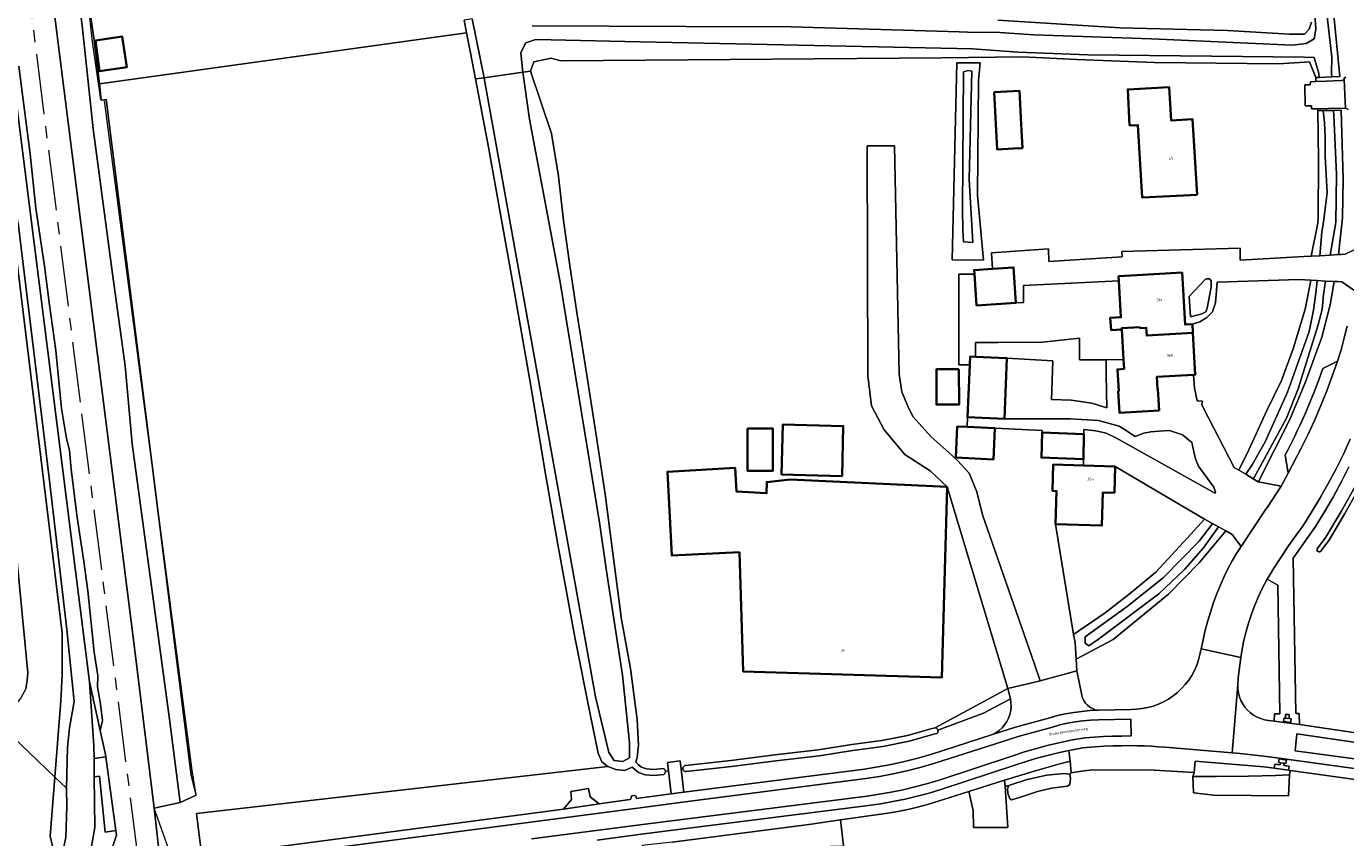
# Model space of a CAD drawing. Header units: metres. Extents: x 229229 to 231729, y 593167 to 595667.
# Tile 227 of 256: x 230402 to 230621, y 594833 to 594967. Entities that reach past the tile are written whole.
import ezdxf
from ezdxf.enums import TextEntityAlignment as Align

# ---------------------------------------------------------------- set-up
doc = ezdxf.new("R2010")
doc.units = ezdxf.units.M
doc.linetypes.add('AM-AS', pattern=[16, 10, -2, 2, -2])
for name, color, linetype, lineweight in [('B-WE-AM-AS_SPOOR-G', 10, 'AM-AS', 18), ('B-WE-GR-GRAS-GV', 60, 'Continuous', 13), ('B-WE-GR-GROENVOORZIENING-GV', 80, 'Continuous', 18), ('B-WE-GW-TALUD_KRUIN-G', 90, 'Continuous', 18), ('B-WE-IE-TERREINAFSCHEIDING_KUNSTMATIG_HEKWERK-G', 20, 'IE-TERREINAFSCHEIDING-KUNSTMATIG', 18), ('B-WE-OG-BEBOUWING-GV', 7, 'Continuous', 35), ('B-WE-OG-BEBOUWING-T18', 10, 'Continuous', 18), ('B-WE-OG-TERREIN_CULTUURSCHEIDING-GV', 7, 'Continuous', 18), ('B-WE-OG-TERREIN_ERF-GV', 7, 'Continuous', 18), ('B-WE-OG-TOPOGRAFIE-T18', 10, 'Continuous', 18), ('B-WE-OG-WATER-GV', 130, 'Continuous', 18), ('B-WE-OG-WATER_SLOOT-GV', 120, 'Continuous', 18), ('B-WE-VH-VERHARDING_GESLOTEN-GV', 252, 'Continuous', 18), ('B-WE-VH-VERHARDING_HALFVERHARDING-GV', 252, 'Continuous', 18), ('B-WE-VH-VERHARDING_OPEN-GV', 252, 'Continuous', 18)]:
    doc.layers.add(name, color=color, linetype=linetype, lineweight=lineweight)
doc.styles.add('NLCS-ISO-M250-T18', font='NLCS-ISO.ttf', dxfattribs={"height": 0.45})
doc.linetypes.add('IE-TERREINAFSCHEIDING-KUNSTMATIG', pattern='A,4,[82,NLCS.SHX,S=0.75,R=90,X=0,Y=0],4,-2', length=10)

msp = doc.modelspace()

# ---------------------------------------------------------------- linework, layer by layer
at = {"layer": 'B-WE-AM-AS_SPOOR-G'}
msp.add_lwpolyline([(230420.875, 594829.939), (230411.343, 594905.317), (230393.191, 595049.819), (230380.114, 595152.843), (230344.046, 595438.588), (230318.338, 595641.443), (230315.047, 595666.818)], dxfattribs=at)
at = {"layer": 'B-WE-GR-GRAS-GV'}
for points in [[(230334.879, 595476.714), (230412.84, 594859.061), (230414.603, 594850.97), (230414.967, 594852.634), (230414.654, 594855.341), (230414.168, 594858.22), (230414.235, 594860.039), (230413.619, 594863.934), (230412.557, 594874.095), (230411.908, 594878.961), (230410.738, 594886.617), (230409.815, 594894.202), (230409.514, 594897.292), (230409.024, 594899.321), (230408.226, 594904.247), (230407.244, 594913.83), (230406.153, 594921.765), (230405.415, 594927.787), (230403.957, 594937.38), (230403.031, 594946.326), (230401.168, 594960.852)], [(230392.515, 595086.186), (230405.828, 594979.15), (230420.359, 594863.782), (230423.521, 594838.147), (230427.814, 594839.081), (230426.043, 594852.853), (230419.877, 594898.427), (230418.744, 594911.309), (230416.622, 594926.509), (230413.464, 594950.501), (230411.638, 594967.622), (230409.862, 594981.662), (230403.045, 595033.456), (230399.151, 595065.271)]]:
    msp.add_lwpolyline(points, dxfattribs=at)
for points in [[(230413.682, 594964.701), (230413.567, 594965.558), (230413.061, 594968.952), (230406.843, 595019.272), (230406.695, 595020.47), (230399.656, 595077.306), (230397.312, 595077.032), (230399.151, 595065.271), (230403.045, 595033.456), (230409.862, 594981.662), (230411.638, 594967.622), (230413.464, 594950.501), (230416.622, 594926.509), (230418.744, 594911.309), (230419.877, 594898.427), (230426.043, 594852.853), (230427.814, 594839.081), (230430.462, 594840.323), (230429.669, 594843.62), (230415.577, 594955.341), (230414.783, 594955.243), (230414.466, 594957.968)], [(230414.603, 594850.97), (230412.84, 594859.061), (230413.575, 594848.487), (230413.594, 594846.389), (230415.514, 594846.657), (230415.463, 594847.021)], [(230413.621, 594843.336), (230413.697, 594834.962), (230412.784, 594829.663), (230411.828, 594827.913), (230416.399, 594828.436), (230416.88, 594829.134), (230416.163, 594830.268), (230417.313, 594833.694), (230417.21, 594834.434), (230415.415, 594834.154), (230414.488, 594843.435)]]:
    msp.add_lwpolyline(points, close=True, dxfattribs=at)
at = {"layer": 'B-WE-GR-GROENVOORZIENING-GV'}
for points in [[(230413.061, 594968.952), (230413.567, 594965.558), (230413.682, 594964.701), (230414.466, 594957.968), (230475.189, 594966.415), (230474.777, 594968.505)], [(230618.539, 594969.873), (230619.562, 594959.157), (230618.253, 594959.1), (230617.214, 594959.055), (230616.174, 594959.009), (230615.599, 594958.984), (230615.637, 594958.339), (230617.271, 594958.403), (230619.886, 594958.505), (230620.314, 594958.619), (230620.302, 594958.894), (230620.587, 594959.056)], [(230620.952, 594953.684), (230620.519, 594953.935), (230620.518, 594953.951), (230617.667, 594953.881), (230615.906, 594953.838), (230615.924, 594953.535), (230616.828, 594953.544), (230617.696, 594953.553), (230618.564, 594953.561), (230619.824, 594953.574), (230620.149, 594942.27), (230620.034, 594935.783), (230619.37, 594929.716), (230619.805, 594929.742), (230620.455, 594929.781), (230622.995, 594930.982)], [(230621.897, 594923.807), (230619.931, 594925.225), (230619.205, 594925.248), (230618.631, 594925.275), (230617.974, 594921.423), (230616.621, 594916.064), (230613.866, 594908.489), (230611.344, 594902.411), (230606.183, 594892.277), (230606.089, 594892.131), (230609.86, 594891.435), (230611.047, 594893.587), (230610.557, 594896.57), (230611.075, 594897.558), (230611.582, 594898.553), (230612.076, 594899.554), (230612.559, 594900.56), (230613.029, 594901.572), (230613.854, 594903.4), (230614.64, 594905.244), (230615.388, 594907.104), (230616.098, 594908.979), (230616.768, 594910.869), (230619.189, 594912.059), (230619.788, 594913.98), (230620.329, 594915.918), (230620.81, 594917.871)], [(230621.1, 594894.585), (230619.816, 594892.068), (230618.467, 594889.587), (230617.051, 594887.142), (230615.572, 594884.736), (230611.861, 594879.52), (230612.294, 594853.788), (230612.861, 594853.796), (230612.904, 594851.998), (230628.206, 594849.75)], [(230625.174, 594895.333), (230620.388, 594886.884), (230617.858, 594882.589), (230616.429, 594880.653), (230616.287, 594880.567), (230616.122, 594880.555), (230615.969, 594880.62), (230615.862, 594880.747), (230615.825, 594880.908), (230615.865, 594881.069), (230617.274, 594882.975), (230619.782, 594887.234), (230625.016, 594896.476)], [(230443.476, 594831.718), (230491.204, 594837.963), (230492.513, 594839.579), (230492.4, 594840.933), (230495.362, 594841.394), (230495.61, 594840.017), (230497.132, 594838.862), (230502.207, 594839.606), (230502.273, 594839.624), (230502.33, 594839.662), (230502.371, 594839.717), (230502.393, 594839.782), (230502.393, 594839.85), (230502.383, 594839.941), (230502.401, 594840.03), (230502.444, 594840.11), (230502.508, 594840.175), (230502.589, 594840.217), (230502.933, 594840.251), (230503.018, 594840.239), (230503.097, 594840.207), (230503.165, 594840.155), (230503.217, 594840.087), (230503.251, 594840.009), (230503.275, 594839.743), (230503.676, 594839.798), (230509.027, 594840.496), (230508.581, 594844.333), (230508.058, 594844.266), (230508.059, 594844.144), (230508.033, 594844.024), (230507.982, 594843.912), (230507.908, 594843.815), (230507.815, 594843.735), (230506.191, 594843.553), (230504.719, 594843.666), (230503.629, 594844.065), (230502.94, 594844.579), (230502.584, 594844.94), (230501.345, 594844.397), (230499.873, 594844.563), (230498.519, 594845.032), (230430.548, 594837.25), (230431.425, 594830.216)]]:
    msp.add_lwpolyline(points, dxfattribs=at)
for points in [[(230418.238, 594965.77), (230418.993, 594960.697), (230414.507, 594960.03), (230413.829, 594965.114)], [(230595.32, 594919.554), (230596.762, 594919.933), (230597.424, 594920.256), (230597.645, 594920.85), (230598.307, 594924.313), (230598.311, 594925.39), (230598.04, 594925.71), (230597.516, 594925.72), (230597.313, 594925.584), (230594.656, 594922.771), (230594.886, 594919.462), (230595.188, 594919.483)], [(230599.959, 594875.288), (230600.498, 594876.58), (230601.103, 594877.842), (230601.77, 594879.073), (230602.498, 594880.268), (230603.286, 594881.425), (230603.193, 594881.486), (230601.767, 594883.443), (230600.738, 594884.015), (230596.345, 594878.735), (230591.244, 594873.56), (230582.109, 594866.046), (230575.963, 594862.769), (230576.095, 594860.846), (230576.461, 594858.995), (230576.903, 594856.852), (230577.043, 594856.38), (230577.253, 594855.935), (230577.528, 594855.527), (230577.863, 594855.166), (230578.249, 594854.86), (230578.677, 594854.616), (230579.137, 594854.441), (230579.618, 594854.338), (230585.056, 594854.48), (230585.983, 594854.508), (230586.905, 594854.61), (230587.815, 594854.786), (230588.708, 594855.034), (230589.579, 594855.353), (230590.422, 594855.74), (230591.23, 594856.194), (230592, 594856.712), (230592.725, 594857.289), (230593.402, 594857.923), (230594.026, 594858.609), (230594.593, 594859.343), (230595.099, 594860.12), (230595.541, 594860.935), (230595.917, 594861.783), (230596.223, 594862.658), (230596.458, 594863.555), (230596.665, 594864.5), (230596.929, 594865.709), (230597.29, 594867.347), (230597.709, 594868.972), (230598.187, 594870.58), (230598.721, 594872.17), (230599.312, 594873.74)], [(230609.355, 594875.039), (230607.564, 594876.012), (230606.822, 594874.61), (230606.14, 594873.178), (230605.519, 594871.718), (230604.959, 594870.233), (230604.463, 594868.726), (230604.031, 594867.2), (230603.664, 594865.656), (230603.362, 594864.099), (230603.226, 594863.065), (230602.788, 594859.72), (230602.721, 594858.508), (230602.737, 594857.856), (230602.827, 594857.209), (230602.991, 594856.578), (230603.227, 594855.969), (230603.53, 594855.392), (230603.898, 594854.853), (230604.326, 594854.36), (230604.807, 594853.919), (230605.336, 594853.537), (230605.905, 594853.217), (230606.507, 594852.965), (230607.133, 594852.784), (230607.777, 594852.676), (230608.742, 594852.548), (230608.794, 594853.753), (230609.67, 594853.749)], [(230565.113, 594856.208), (230564.661, 594857.929), (230552.676, 594851.457), (230552.799, 594851.424), (230552.91, 594851.364), (230553.005, 594851.279), (230553.078, 594851.175), (230553.124, 594851.057), (230560.69, 594853.85)], [(230551.939, 594847.055), (230562.172, 594850.332), (230562.739, 594850.639), (230563.264, 594851.012), (230563.74, 594851.447), (230564.159, 594851.936), (230564.515, 594852.473), (230564.804, 594853.049), (230565.02, 594853.656), (230565.16, 594854.285), (230565.223, 594854.926), (230565.207, 594855.571), (230565.113, 594856.208), (230560.69, 594853.85), (230553.124, 594851.057), (230553.142, 594850.931), (230553.13, 594850.805), (230553.089, 594850.685), (230553.021, 594850.578), (230552.93, 594850.489), (230552.459, 594850.365), (230548.349, 594849.218), (230544.037, 594848.374), (230539.064, 594847.712), (230533.481, 594846.784), (230526.298, 594845.958), (230519.005, 594845.057), (230511.482, 594844.196), (230511.328, 594844.205), (230511.185, 594844.262), (230511.067, 594844.359), (230510.984, 594844.489), (230510.945, 594844.638), (230510.657, 594844.601), (230511.125, 594840.775), (230540.969, 594844.62), (230543.192, 594844.965), (230545.403, 594845.381), (230547.599, 594845.868), (230549.779, 594846.427)], [(230574.927, 594843.798), (230575.166, 594843.984), (230574.969, 594845.913), (230573.294, 594845.501), (230569.452, 594844.404), (230564.149, 594842.798), (230564.22, 594841.737), (230564.857, 594841.925), (230567.891, 594842.873), (230571.112, 594843.621), (230573.93, 594843.91)], [(230611.274, 594843.659), (230611.373, 594844.378), (230611.105, 594844.415), (230608.728, 594844.743), (230607.017, 594844.978), (230595.669, 594845.933), (230595.487, 594844.027), (230595.285, 594843.376), (230599.182, 594843.384), (230604.502, 594843.452), (230608.949, 594843.567)], [(230537.525, 594831.942), (230537.003, 594836.198), (230531.755, 594835.438), (230509.158, 594832.527), (230504.246, 594831.953), (230504.29, 594831.408), (230504.56, 594829.374), (230506.239, 594829.934), (230508.47, 594830.847), (230509.355, 594830.953), (230515.597, 594831.701), (230516.073, 594831.305), (230516.876, 594830.825), (230518.091, 594830.468), (230520.119, 594830.329), (230524.079, 594830.77), (230528.932, 594831.41), (230535.306, 594831.847)]]:
    msp.add_lwpolyline(points, close=True, dxfattribs=at)
at = {"layer": 'B-WE-GW-TALUD_KRUIN-G'}
msp.add_lwpolyline([(230397.312, 595077.032), (230399.151, 595065.271), (230403.045, 595033.456), (230409.862, 594981.662), (230411.638, 594967.622), (230413.464, 594950.501), (230416.622, 594926.509), (230418.744, 594911.309), (230419.877, 594898.427), (230426.043, 594852.853), (230427.814, 594839.081)], dxfattribs=at)
at = {"layer": 'B-WE-IE-TERREINAFSCHEIDING_KUNSTMATIG_HEKWERK-G'}
for points in [[(230414.689, 594955.382), (230413.312, 594964.925), (230412.678, 594970.888), (230412.858, 594973.996), (230410.727, 594991.988), (230407.147, 595020.701), (230403.773, 595047.772), (230400.87, 595071.754), (230400.403, 595075.861)], [(230425.958, 594831.289), (230423.521, 594838.147), (230427.814, 594839.081), (230430.462, 594840.323), (230429.793, 594844.433), (230415.325, 594955.147)], [(230417.313, 594833.694), (230415.463, 594847.021)]]:
    msp.add_lwpolyline(points, dxfattribs=at)
at = {"layer": 'B-WE-OG-BEBOUWING-GV'}
for points in [[(230413.829, 594965.114), (230414.507, 594960.03), (230418.993, 594960.697), (230418.238, 594965.77)], [(230565.601, 594947.245), (230567.099, 594947.318), (230566.908, 594951.263), (230566.64, 594956.776), (230562.445, 594956.573), (230562.904, 594947.114)], [(230596.009, 594939.622), (230595.231, 594952.095), (230591.674, 594951.91), (230591.389, 594957.395), (230584.523, 594957.038), (230584.833, 594951.076), (230586.194, 594951.147), (230586.912, 594939.138)], [(230559.152, 594926.484), (230559.491, 594921.293), (230566.029, 594921.72), (230565.646, 594927.587), (230562.164, 594927.36), (230559.108, 594927.16)], [(230586.532, 594917.705), (230586.541, 594917.555), (230587.571, 594917.615), (230587.648, 594916.307), (230595.287, 594916.747), (230595.202, 594918.215), (230594.006, 594918.147), (230593.515, 594926.74), (230586.023, 594926.296), (230583, 594926.117), (230583.043, 594925.389), (230583.4, 594919.363), (230581.637, 594919.258), (230581.758, 594917.213), (230583.521, 594917.317), (230583.509, 594917.526)], [(230595.287, 594916.747), (230587.648, 594916.307), (230587.571, 594917.615), (230586.541, 594917.555), (230586.532, 594917.705), (230583.509, 594917.526), (230583.521, 594917.317), (230583.817, 594912.334), (230583.908, 594910.791), (230582.811, 594910.726), (230583.025, 594907.114), (230582.915, 594907.108), (230583.126, 594903.546), (230589.706, 594903.931), (230589.503, 594907.488), (230589.413, 594907.482), (230589.299, 594909.475), (230595.373, 594909.822), (230595.685, 594909.84)], [(230564.115, 594902.558), (230564.524, 594912.604), (230559.367, 594912.813), (230558.439, 594912.851), (230558.384, 594911.498), (230558.03, 594902.806)], [(230556.601, 594910.765), (230552.868, 594910.752), (230552.888, 594904.896), (230556.622, 594904.909)], [(230527.256, 594893.341), (230537.272, 594893.086), (230537.483, 594901.347), (230527.467, 594901.602)], [(230562.538, 594901.009), (230557.969, 594901.222), (230556.331, 594901.299), (230556.09, 594896.127), (230562.297, 594895.838)], [(230521.619, 594900.951), (230521.646, 594893.934), (230525.854, 594893.95), (230525.827, 594900.968)], [(230577.242, 594900.033), (230570.368, 594900.288), (230570.235, 594896.132), (230577.202, 594895.865)], [(230572.587, 594885.126), (230580.244, 594884.896), (230580.405, 594890.379), (230582.309, 594890.323), (230582.416, 594894.661), (230577.202, 594894.825), (230572.207, 594894.982), (230572.078, 594890.614), (230572.748, 594890.594)], [(230554.677, 594891.323), (230528.704, 594892.488), (230524.827, 594892.088), (230524.792, 594890.228), (230519.821, 594890.534), (230519.626, 594894.432), (230508.397, 594893.793), (230509.148, 594879.922), (230520.297, 594880.477), (230520.896, 594860.759), (230553.777, 594859.782)]]:
    msp.add_lwpolyline(points, close=True, dxfattribs=at)
at = {"layer": 'B-WE-OG-TERREIN_CULTUURSCHEIDING-GV'}
msp.add_lwpolyline([(230563.051, 594968.49), (230583.237, 594967.23), (230601.032, 594966.762), (230611.268, 594966.165), (230613.739, 594966.171), (230614.492, 594966.972), (230614.922, 594968.148)], dxfattribs=at)
for points in [[(230478.829, 594947.462), (230476.668, 594958.772), (230475.793, 594963.352), (230475.189, 594966.415), (230414.466, 594957.968), (230414.783, 594955.243), (230415.577, 594955.341), (230429.669, 594843.62), (230430.462, 594840.323), (230427.814, 594839.081), (230423.521, 594838.147), (230424.531, 594829.356), (230431.425, 594830.216), (230430.548, 594837.25), (230498.519, 594845.032), (230497.573, 594845.802), (230496.92, 594847.268), (230495.609, 594853.698), (230493.084, 594866.419), (230490.257, 594881.788), (230488.148, 594894.047), (230485.686, 594908.646), (230485.626, 594908.936), (230483.106, 594923.444)], [(230559.152, 594926.484), (230556.605, 594926.484), (230556.605, 594911.498), (230558.384, 594911.498), (230558.439, 594912.851), (230559.367, 594912.813), (230559.355, 594915.156), (230563.063, 594915.174), (230570.406, 594915.211), (230576.537, 594915.909), (230576.537, 594912.284), (230580.926, 594912.284), (230583.817, 594912.334), (230583.521, 594917.317), (230581.758, 594917.213), (230581.637, 594919.258), (230583.4, 594919.363), (230583.043, 594925.389), (230567.258, 594924.612), (230567.267, 594921.779), (230566.029, 594921.72), (230559.491, 594921.293)], [(230602.888, 594894.072), (230604.524, 594897.404), (230607.516, 594903.953), (230609.944, 594908.906), (230611.853, 594914.147), (230613.877, 594920.713), (230614.685, 594924.849), (230614.783, 594925.478), (230612.802, 594925.59), (230599.312, 594925.157), (230599.017, 594921.712), (230598.508, 594920.269), (230597.609, 594919.301), (230596.421, 594918.605), (230595.202, 594918.215), (230595.287, 594916.747), (230595.685, 594909.84), (230595.373, 594909.822), (230595.532, 594907.614), (230595.973, 594905.521), (230596.865, 594905.463), (230596.756, 594904.898), (230597.05, 594904.328), (230602.11, 594894.492)], [(230583.087, 594901.32), (230579.702, 594902.285), (230575.006, 594902.538), (230564.115, 594902.558), (230558.03, 594902.806), (230557.969, 594901.222), (230562.538, 594901.009), (230570.358, 594900.625), (230570.368, 594900.288), (230577.242, 594900.033), (230577.242, 594900.783), (230579.237, 594900.579), (230580.934, 594900.172), (230582.529, 594899.391), (230584.541, 594898.314), (230598.639, 594890.425), (230598.99, 594890.275), (230599.053, 594890.425), (230598.747, 594891.266), (230596.229, 594894.738), (230595.697, 594895.922), (230595.454, 594897.096), (230595.141, 594898.613), (230593.571, 594899.896), (230591.433, 594900.609), (230589.651, 594900.49), (230588.33, 594900.391), (230587.193, 594900.163), (230585.768, 594899.628), (230583.956, 594900.787)], [(230582.416, 594894.661), (230582.309, 594890.323), (230580.405, 594890.379), (230580.244, 594884.896), (230572.587, 594885.126), (230575.574, 594866.884), (230580.767, 594870.44), (230584.745, 594873.565), (230589.171, 594877.17), (230594.372, 594882.886), (230597.227, 594885.968)]]:
    msp.add_lwpolyline(points, close=True, dxfattribs=at)
at = {"layer": 'B-WE-OG-TERREIN_ERF-GV'}
for points in [[(230616.021, 594935.793), (230616.062, 594945.351), (230615.924, 594953.535), (230615.906, 594953.838), (230614.887, 594953.813), (230614.884, 594954.343), (230613.857, 594954.308), (230613.792, 594957.773), (230614.699, 594957.789), (230614.71, 594958.303), (230615.637, 594958.339), (230615.599, 594958.984), (230614.567, 594961.608), (230613.8, 594961.517), (230609.378, 594961.239), (230588.929, 594961.503), (230576.092, 594961.99), (230567.123, 594962.445), (230553.723, 594962.237), (230490.763, 594961.734), (230489.148, 594962.222), (230486.322, 594961.608), (230485.771, 594960.04), (230489.247, 594949.724), (230490.41, 594942.694), (230491.216, 594935.379), (230492.264, 594927.9), (230493.44, 594920.138), (230494.804, 594911.51), (230496.554, 594900.256), (230498.08, 594890.114), (230499.247, 594881.171), (230500.829, 594869.369), (230502.295, 594861.25), (230503.415, 594852.827), (230503.599, 594848.544), (230503.398, 594846.547), (230503.179, 594845.761), (230503.598, 594845.335), (230504.109, 594844.953), (230504.933, 594844.652), (230506.173, 594844.557), (230507.703, 594844.729), (230507.81, 594844.67), (230507.902, 594844.591), (230507.976, 594844.494), (230508.029, 594844.384), (230508.058, 594844.266), (230508.581, 594844.333), (230508.423, 594845.698), (230510.492, 594845.958), (230510.657, 594844.601), (230510.945, 594844.638), (230510.951, 594844.791), (230511.003, 594844.935), (230511.096, 594845.056), (230511.222, 594845.144), (230511.368, 594845.19), (230518.887, 594846.051), (230526.18, 594846.95), (230533.341, 594847.774), (230538.916, 594848.702), (230543.875, 594849.362), (230548.119, 594850.192), (230552.197, 594851.331), (230552.676, 594851.457), (230564.661, 594857.929), (230554.677, 594891.323), (230551.854, 594893.969), (230547.678, 594896.669), (230544.225, 594900.703), (230542.14, 594904.69), (230541.562, 594909.64), (230541.436, 594947.709), (230545.933, 594947.723), (230546.733, 594909.961), (230547.179, 594907.028), (230548.144, 594904.635), (230549.006, 594902.945), (230552.011, 594899.556), (230555.462, 594896.47), (230556.346, 594895.679), (230558.267, 594893.574), (230559.547, 594890.468), (230560.512, 594886.689), (230569.092, 594861.976), (230570.043, 594859.236), (230576.095, 594860.846), (230575.963, 594862.769), (230575.813, 594865.533), (230575.574, 594866.884), (230572.587, 594885.126), (230572.748, 594890.594), (230572.078, 594890.614), (230572.207, 594894.982), (230577.202, 594894.825), (230577.202, 594895.865), (230570.235, 594896.132), (230570.368, 594900.288), (230570.358, 594900.625), (230562.538, 594901.009), (230562.297, 594895.838), (230556.09, 594896.127), (230556.331, 594901.299), (230557.969, 594901.222), (230558.03, 594902.806), (230558.384, 594911.498), (230556.605, 594911.498), (230556.605, 594926.484), (230559.152, 594926.484), (230559.108, 594927.16), (230562.164, 594927.36), (230561.972, 594929.988), (230571.431, 594930.68), (230571.467, 594928.552), (230583.586, 594929.361), (230583.562, 594930.219), (230603.115, 594930.767), (230603.105, 594928.776), (230613.623, 594929.378), (230614.845, 594929.45), (230615.961, 594934.915)], [(230559.689, 594939.533), (230560.67, 594928.773), (230555.48, 594928.836), (230556.264, 594961.449), (230560.092, 594961.407), (230559.846, 594958.508)], [(230562.904, 594947.114), (230562.445, 594956.573), (230566.64, 594956.776), (230566.908, 594951.263), (230567.099, 594947.318), (230565.601, 594947.245)], [(230586.912, 594939.138), (230586.194, 594951.147), (230584.833, 594951.076), (230584.523, 594957.038), (230591.389, 594957.395), (230591.674, 594951.91), (230595.231, 594952.095), (230596.009, 594939.622)], [(230580.926, 594912.284), (230576.537, 594912.284), (230576.537, 594915.909), (230570.406, 594915.211), (230563.063, 594915.174), (230559.355, 594915.156), (230559.367, 594912.813), (230564.524, 594912.604), (230572.153, 594912.133), (230571.931, 594905.749), (230575.18, 594905.636), (230578.566, 594905.12), (230581.063, 594904.349), (230580.968, 594909.817)], [(230556.601, 594910.765), (230556.622, 594904.909), (230552.888, 594904.896), (230552.868, 594910.752)], [(230537.483, 594901.347), (230537.272, 594893.086), (230527.256, 594893.341), (230527.467, 594901.602)], [(230525.854, 594893.95), (230521.646, 594893.934), (230521.619, 594900.951), (230525.827, 594900.968)], [(230554.677, 594891.323), (230553.777, 594859.782), (230520.896, 594860.759), (230520.297, 594880.477), (230509.148, 594879.922), (230508.397, 594893.793), (230519.626, 594894.432), (230519.821, 594890.534), (230524.792, 594890.228), (230524.827, 594892.088), (230528.704, 594892.488)]]:
    msp.add_lwpolyline(points, close=True, dxfattribs=at)
msp.add_lwpolyline([(230627.654, 594842.112), (230615.401, 594843.824), (230611.373, 594844.378), (230611.274, 594843.659), (230611.099, 594840.218), (230598.743, 594840.322), (230595.364, 594840.668), (230595.285, 594843.376), (230595.487, 594844.027), (230588.888, 594844.444), (230578.675, 594844.47), (230576.865, 594844.245), (230575.166, 594843.984), (230574.927, 594843.798), (230575.05, 594843.072), (230574.955, 594842.059), (230574.535, 594841.786), (230571.936, 594841.481), (230569.593, 594840.909), (230566.593, 594839.926), (230565.312, 594839.53), (230565.024, 594839.68), (230564.714, 594840.623), (230564.658, 594841.366), (230564.857, 594841.925), (230564.22, 594841.737), (230564.675, 594834.944), (230559.008, 594834.927), (230558.939, 594837.739), (230558.241, 594840.934), (230553, 594839.25), (230551.389, 594838.768), (230549.765, 594838.334), (230548.128, 594837.95), (230546.48, 594837.615), (230544.823, 594837.33), (230537.003, 594836.198), (230537.525, 594831.942)], dxfattribs=at)
at = {"layer": 'B-WE-OG-WATER-GV'}
for points in [[(230382.353, 595075.658), (230377.485, 595075.163), (230377.666, 595073.964), (230378.827, 595065.201), (230386.061, 595006.287), (230398.069, 594908.206), (230402.619, 594860.529), (230402.542, 594859.317), (230402.29, 594857.891), (230401.473, 594856.402), (230400.299, 594854.892), (230398.853, 594853.76), (230397.574, 594852.858), (230397.244, 594852.728), (230407.117, 594843.284), (230408.119, 594855.911), (230408.339, 594860.168), (230408.302, 594867.177), (230399.056, 594943.314), (230391.165, 595008.481), (230389.478, 595022.683), (230383.243, 595068.081)], [(230558.906, 594931.704), (230558.284, 594942.15), (230558.761, 594960.035), (230558.137, 594960.182), (230557.33, 594959.961), (230557.204, 594937.277), (230557.24, 594933.788), (230557.348, 594931.844)], [(230478.079, 594958.969), (230478.098, 594958.877), (230496.501, 594856.55), (230498.731, 594847.36), (230499.612, 594846.038), (230501.044, 594845.854), (230502.145, 594846.479), (230502.108, 594848.976), (230500.97, 594860.14), (230498.314, 594877.342), (230497.176, 594885.422), (230490.675, 594925.166), (230485.58, 594952.111), (230484.515, 594959.865)], [(230617.977, 594929.634), (230618.904, 594935.046), (230619.051, 594942.942), (230618.61, 594952.748), (230618.564, 594953.561), (230617.696, 594953.553), (230616.828, 594953.544), (230617.068, 594951.536), (230617.179, 594949.112), (230617.179, 594945.991), (230617.509, 594939.931), (230616.885, 594935.12), (230616.591, 594933.431), (230616.284, 594929.535)], [(230615.833, 594925.419), (230615.603, 594923.318), (230615.213, 594920.533), (230614.5, 594917.007), (230610.926, 594906.932), (230607.218, 594898.742), (230605.089, 594894.923), (230604.043, 594893.372), (230605.275, 594892.625), (230605.439, 594892.853), (230610.747, 594902.67), (230612.697, 594907.518), (230615.95, 594917.922), (230616.646, 594920.656), (230616.861, 594923.115), (230617.242, 594925.339)], [(230539.064, 594847.712), (230544.037, 594848.374), (230548.349, 594849.218), (230552.459, 594850.365), (230552.93, 594850.489), (230553.021, 594850.578), (230553.089, 594850.685), (230553.13, 594850.805), (230553.142, 594850.931), (230553.124, 594851.057), (230553.078, 594851.175), (230553.005, 594851.279), (230552.91, 594851.364), (230552.799, 594851.424), (230552.676, 594851.457), (230552.197, 594851.331), (230548.119, 594850.192), (230543.875, 594849.362), (230538.916, 594848.702), (230533.341, 594847.774), (230526.18, 594846.95), (230518.887, 594846.051), (230511.368, 594845.19), (230511.222, 594845.144), (230511.096, 594845.056), (230511.003, 594844.935), (230510.951, 594844.791), (230510.945, 594844.638), (230510.984, 594844.489), (230511.067, 594844.359), (230511.185, 594844.262), (230511.328, 594844.205), (230511.482, 594844.196), (230519.005, 594845.057), (230526.298, 594845.958), (230533.481, 594846.784)], [(230564.857, 594841.925), (230564.658, 594841.366), (230564.714, 594840.623), (230565.024, 594839.68), (230565.312, 594839.53), (230566.593, 594839.926), (230569.593, 594840.909), (230571.936, 594841.481), (230574.535, 594841.786), (230574.955, 594842.059), (230575.05, 594843.072), (230574.927, 594843.798), (230573.93, 594843.91), (230571.112, 594843.621), (230567.891, 594842.873)], [(230595.364, 594840.668), (230598.743, 594840.322), (230611.099, 594840.218), (230611.274, 594843.659), (230608.949, 594843.567), (230604.502, 594843.452), (230599.182, 594843.384), (230595.285, 594843.376)]]:
    msp.add_lwpolyline(points, close=True, dxfattribs=at)
for points in [[(230612.014, 595020.857), (230615.617, 594966.998), (230615.324, 594965.419), (230614.039, 594964.611), (230611.763, 594964.354), (230588.452, 594965.382), (230568.928, 594966.045), (230562.603, 594966.483), (230559.379, 594966.461), (230556.658, 594966.542), (230528.864, 594967.361), (230511.455, 594967.425), (230486.046, 594967.568)], [(230476.085, 594968.711), (230478.079, 594958.969), (230484.515, 594959.865), (230484.376, 594960.873), (230484.156, 594963.113), (230484.963, 594964.729), (230486.652, 594965.28), (230489.179, 594965.229), (230501.336, 594964.986), (230558.845, 594963.747), (230566.421, 594963.176), (230577.922, 594962.742), (230613.695, 594962.372), (230615.321, 594962.335), (230616.092, 594959.691), (230616.174, 594959.009), (230617.214, 594959.055), (230618.253, 594959.1), (230618.221, 594959.654), (230618.258, 594962.372), (230617.487, 594969.092)], [(230407.056, 594830.506), (230406.343, 594833.53), (230407.117, 594843.284), (230397.244, 594852.728)]]:
    msp.add_lwpolyline(points, dxfattribs=at)
at = {"layer": 'B-WE-OG-WATER_SLOOT-GV'}
for points in [[(230401.033, 594934.909), (230406.143, 594892.766), (230409.083, 594867.702), (230410.31, 594855.779), (230409.513, 594851.412), (230409.209, 594848.263), (230409.045, 594841.44), (230409.097, 594838.462), (230408.902, 594833.312), (230408.307, 594830.513), (230407.533, 594830.498), (230407.056, 594830.506), (230407.074, 594827.241), (230411.793, 594827.849), (230411.828, 594827.913), (230412.784, 594829.663), (230413.697, 594834.962), (230413.621, 594843.336), (230413.598, 594845.962), (230413.594, 594846.389), (230413.575, 594848.487), (230412.84, 594859.061), (230334.879, 595476.714)], [(230486.046, 594967.568), (230511.455, 594967.425), (230528.864, 594967.361), (230556.658, 594966.542), (230559.379, 594966.461), (230562.603, 594966.483), (230568.928, 594966.045), (230588.452, 594965.382), (230611.763, 594964.354), (230614.039, 594964.611), (230615.324, 594965.419), (230615.617, 594966.998), (230612.014, 595020.857)], [(230617.487, 594969.092), (230618.258, 594962.372), (230618.221, 594959.654), (230618.253, 594959.1), (230619.562, 594959.157), (230618.539, 594969.873)], [(230614.922, 594968.148), (230614.492, 594966.972), (230613.739, 594966.171), (230611.268, 594966.165), (230601.032, 594966.762), (230583.237, 594967.23), (230563.051, 594968.49)], [(230402.29, 594857.891), (230402.542, 594859.317), (230402.619, 594860.529), (230398.069, 594908.206)], [(230625.016, 594896.476), (230619.782, 594887.234), (230617.274, 594882.975), (230615.865, 594881.069), (230615.825, 594880.908), (230615.862, 594880.747), (230615.969, 594880.62), (230616.122, 594880.555), (230616.287, 594880.567), (230616.429, 594880.653), (230617.858, 594882.589), (230620.388, 594886.884), (230625.174, 594895.333)]]:
    msp.add_lwpolyline(points, dxfattribs=at)
for points in [[(230383.862, 595075.812), (230382.353, 595075.658), (230383.243, 595068.081), (230389.478, 595022.683), (230391.165, 595008.481), (230399.056, 594943.314), (230408.302, 594867.177), (230408.339, 594860.168), (230408.119, 594855.911), (230407.117, 594843.284), (230409.045, 594841.44), (230409.209, 594848.263), (230409.513, 594851.412), (230410.31, 594855.779), (230409.083, 594867.702), (230406.143, 594892.766), (230401.033, 594934.909), (230398.628, 594953.922), (230397.469, 594964.981), (230389.087, 595035.149)], [(230476.085, 594968.711), (230474.777, 594968.505), (230475.189, 594966.415), (230475.793, 594963.352), (230476.668, 594958.772), (230478.079, 594958.969)], [(230489.179, 594965.229), (230486.652, 594965.28), (230484.963, 594964.729), (230484.156, 594963.113), (230484.376, 594960.873), (230484.515, 594959.865), (230485.771, 594960.04), (230486.322, 594961.608), (230489.148, 594962.222), (230490.763, 594961.734), (230553.723, 594962.237), (230567.123, 594962.445), (230576.092, 594961.99), (230588.929, 594961.503), (230609.378, 594961.239), (230613.8, 594961.517), (230614.567, 594961.608), (230615.599, 594958.984), (230616.174, 594959.009), (230616.092, 594959.691), (230615.321, 594962.335), (230613.695, 594962.372), (230577.922, 594962.742), (230566.421, 594963.176), (230558.845, 594963.747), (230501.336, 594964.986)], [(230503.415, 594852.827), (230502.295, 594861.25), (230500.829, 594869.369), (230499.247, 594881.171), (230498.08, 594890.114), (230496.554, 594900.256), (230494.804, 594911.51), (230493.44, 594920.138), (230492.264, 594927.9), (230491.216, 594935.379), (230490.41, 594942.694), (230489.247, 594949.724), (230485.771, 594960.04), (230484.515, 594959.865), (230485.58, 594952.111), (230490.675, 594925.166), (230497.176, 594885.422), (230498.314, 594877.342), (230500.97, 594860.14), (230502.108, 594848.976), (230502.145, 594846.479), (230501.044, 594845.854), (230499.612, 594846.038), (230498.731, 594847.36), (230496.501, 594856.55), (230478.098, 594958.877), (230478.079, 594958.969), (230476.668, 594958.772), (230478.829, 594947.462), (230483.106, 594923.444), (230485.626, 594908.936), (230485.686, 594908.646), (230488.148, 594894.047), (230490.257, 594881.788), (230493.084, 594866.419), (230495.609, 594853.698), (230496.92, 594847.268), (230497.573, 594845.802), (230498.519, 594845.032), (230499.873, 594844.563), (230501.345, 594844.397), (230502.584, 594844.94), (230502.94, 594844.579), (230503.629, 594844.065), (230504.719, 594843.666), (230506.191, 594843.553), (230507.815, 594843.735), (230507.908, 594843.815), (230507.982, 594843.912), (230508.033, 594844.024), (230508.059, 594844.144), (230508.058, 594844.266), (230508.029, 594844.384), (230507.976, 594844.494), (230507.902, 594844.591), (230507.81, 594844.67), (230507.703, 594844.729), (230506.173, 594844.557), (230504.933, 594844.652), (230504.109, 594844.953), (230503.598, 594845.335), (230503.179, 594845.761), (230503.398, 594846.547), (230503.599, 594848.544)], [(230560.67, 594928.773), (230559.689, 594939.533), (230559.846, 594958.508), (230560.092, 594961.407), (230556.264, 594961.449), (230555.48, 594928.836)], [(230558.906, 594931.704), (230557.348, 594931.844), (230557.24, 594933.788), (230557.204, 594937.277), (230557.33, 594959.961), (230558.137, 594960.182), (230558.761, 594960.035), (230558.284, 594942.15)], [(230614.845, 594929.45), (230616.284, 594929.535), (230616.591, 594933.431), (230616.885, 594935.12), (230617.509, 594939.931), (230617.179, 594945.991), (230617.179, 594949.112), (230617.068, 594951.536), (230616.828, 594953.544), (230615.924, 594953.535), (230616.062, 594945.351), (230616.021, 594935.793), (230615.961, 594934.915)], [(230618.564, 594953.561), (230618.61, 594952.748), (230619.051, 594942.942), (230618.904, 594935.046), (230617.977, 594929.634), (230619.37, 594929.716), (230620.034, 594935.783), (230620.149, 594942.27), (230619.824, 594953.574)], [(230615.833, 594925.419), (230614.783, 594925.478), (230614.685, 594924.849), (230613.877, 594920.713), (230611.853, 594914.147), (230609.944, 594908.906), (230607.516, 594903.953), (230604.524, 594897.404), (230602.888, 594894.072), (230604.043, 594893.372), (230605.089, 594894.923), (230607.218, 594898.742), (230610.926, 594906.932), (230614.5, 594917.007), (230615.213, 594920.533), (230615.603, 594923.318)], [(230617.242, 594925.339), (230616.861, 594923.115), (230616.646, 594920.656), (230615.95, 594917.922), (230612.697, 594907.518), (230610.747, 594902.67), (230605.439, 594892.853), (230605.275, 594892.625), (230606.089, 594892.131), (230606.183, 594892.277), (230611.344, 594902.411), (230613.866, 594908.489), (230616.621, 594916.064), (230617.974, 594921.423), (230618.631, 594925.275)], [(230599.527, 594884.688), (230597.022, 594881.229), (230593.901, 594877.63), (230589.68, 594873.627), (230579.704, 594866.087), (230578.089, 594865.022), (230577.465, 594865.462), (230577.502, 594866.491), (230584.44, 594871.485), (230590.35, 594876.26), (230596.333, 594882.319), (230598.499, 594885.147), (230598.554, 594885.229), (230597.227, 594885.968), (230594.372, 594882.886), (230589.171, 594877.17), (230584.745, 594873.565), (230580.767, 594870.44), (230575.574, 594866.884), (230575.813, 594865.533), (230575.963, 594862.769), (230582.109, 594866.046), (230591.244, 594873.56), (230596.345, 594878.735), (230600.738, 594884.015)], [(230598.554, 594885.229), (230598.499, 594885.147), (230596.333, 594882.319), (230590.35, 594876.26), (230584.44, 594871.485), (230577.502, 594866.491), (230577.465, 594865.462), (230578.089, 594865.022), (230579.704, 594866.087), (230589.68, 594873.627), (230593.901, 594877.63), (230597.022, 594881.229), (230599.527, 594884.688)], [(230407.056, 594830.506), (230407.533, 594830.498), (230408.307, 594830.513), (230408.902, 594833.312), (230409.097, 594838.462), (230409.045, 594841.44), (230407.117, 594843.284), (230406.343, 594833.53)]]:
    msp.add_lwpolyline(points, close=True, dxfattribs=at)
at = {"layer": 'B-WE-VH-VERHARDING_GESLOTEN-GV'}
for points in [[(230620.518, 594953.951), (230620.314, 594958.619), (230619.886, 594958.505), (230617.271, 594958.403), (230615.637, 594958.339), (230614.71, 594958.303), (230614.699, 594957.789), (230613.792, 594957.773), (230613.857, 594954.308), (230614.884, 594954.343), (230614.887, 594953.813), (230615.906, 594953.838), (230617.667, 594953.881)], [(230660.002, 594847.815), (230638.205, 594847.725), (230635.087, 594847.645), (230633.656, 594847.65), (230632.226, 594847.705), (230630.8, 594847.81), (230629.377, 594847.965), (230627.961, 594848.169), (230612.496, 594850.44), (230612.2, 594847.661), (230628.991, 594845.361), (230629.958, 594845.288), (230630.926, 594845.228), (230631.894, 594845.179), (230632.864, 594845.142), (230633.833, 594845.117), (230660.024, 594845.18)]]:
    msp.add_lwpolyline(points, close=True, dxfattribs=at)
for points in [[(230620.587, 594959.056), (230620.302, 594958.894), (230620.314, 594958.619), (230620.518, 594953.951), (230620.519, 594953.935), (230620.952, 594953.684)], [(230620.81, 594917.871), (230620.329, 594915.918), (230619.788, 594913.98), (230619.189, 594912.059), (230618.341, 594909.605), (230617.432, 594907.173), (230616.463, 594904.764), (230615.436, 594902.38), (230614.349, 594900.022), (230613.205, 594897.691), (230611.047, 594893.587), (230609.86, 594891.435), (230607.607, 594887.957), (230607.371, 594887.6), (230603.286, 594881.425), (230602.498, 594880.268), (230601.77, 594879.073), (230601.103, 594877.842), (230600.498, 594876.58), (230599.959, 594875.288), (230599.312, 594873.74), (230598.721, 594872.17), (230598.187, 594870.58), (230597.709, 594868.972), (230597.29, 594867.347), (230596.929, 594865.709), (230596.665, 594864.5), (230603.226, 594863.065), (230603.362, 594864.099), (230603.664, 594865.656), (230604.031, 594867.2), (230604.463, 594868.726), (230604.959, 594870.233), (230605.519, 594871.718), (230606.14, 594873.178), (230606.822, 594874.61), (230607.564, 594876.012), (230608.096, 594876.936), (230608.652, 594877.842), (230611.084, 594881.553), (230612.64, 594883.684), (230613.464, 594884.811), (230614.929, 594887.116), (230616.333, 594889.458), (230617.675, 594891.837), (230618.954, 594894.25), (230620.169, 594896.696), (230621.319, 594899.173)], [(230496.8, 594832.864), (230504.499, 594833.892), (230541.652, 594838.568), (230543.675, 594838.87), (230545.689, 594839.228), (230547.692, 594839.642), (230549.683, 594840.112), (230551.66, 594840.638), (230553.622, 594841.218), (230566.013, 594845.31), (230567.741, 594845.876), (230569.482, 594846.397), (230571.237, 594846.873), (230573.003, 594847.303), (230574.78, 594847.687), (230575.358, 594847.801), (230575.936, 594847.911), (230576.516, 594848.016), (230577.096, 594848.116), (230577.677, 594848.211), (230579.143, 594848.308), (230580.611, 594848.385), (230582.079, 594848.444), (230583.548, 594848.484), (230585.017, 594848.505), (230586.151, 594848.482), (230587.285, 594848.442), (230588.419, 594848.386), (230589.551, 594848.313), (230590.682, 594848.224), (230601.784, 594847.296), (230602.721, 594858.508), (230602.788, 594859.72), (230603.226, 594863.065), (230596.665, 594864.5), (230596.458, 594863.555), (230596.223, 594862.658), (230595.917, 594861.783), (230595.541, 594860.935), (230595.099, 594860.12), (230594.593, 594859.343), (230594.026, 594858.609), (230593.402, 594857.923), (230592.725, 594857.289), (230592, 594856.712), (230591.23, 594856.194), (230590.422, 594855.74), (230589.579, 594855.353), (230588.708, 594855.034), (230587.815, 594854.786), (230586.905, 594854.61), (230585.983, 594854.508), (230585.056, 594854.48), (230579.618, 594854.338), (230578.266, 594854.281), (230576.917, 594854.164), (230575.575, 594853.989), (230574.241, 594853.755), (230572.92, 594853.462), (230571.612, 594853.112), (230565.934, 594851.536), (230562.172, 594850.332), (230551.939, 594847.055), (230549.779, 594846.427), (230547.599, 594845.868), (230545.403, 594845.381), (230543.192, 594844.965), (230540.969, 594844.62), (230511.125, 594840.775), (230509.027, 594840.496), (230503.676, 594839.798), (230503.275, 594839.743), (230503.251, 594840.009), (230503.217, 594840.087), (230503.165, 594840.155), (230503.097, 594840.207), (230503.018, 594840.239), (230502.933, 594840.251), (230502.589, 594840.217), (230502.508, 594840.175), (230502.444, 594840.11), (230502.401, 594840.03), (230502.383, 594839.941), (230502.393, 594839.85), (230502.393, 594839.782), (230502.371, 594839.717), (230502.33, 594839.662), (230502.273, 594839.624), (230502.207, 594839.606), (230497.132, 594838.862), (230491.204, 594837.963), (230443.476, 594831.718)], [(230628.206, 594849.75), (230612.904, 594851.998), (230608.742, 594852.548), (230607.777, 594852.676), (230607.133, 594852.784), (230606.507, 594852.965), (230605.905, 594853.217), (230605.336, 594853.537), (230604.807, 594853.919), (230604.326, 594854.36), (230603.898, 594854.853), (230603.53, 594855.392), (230603.227, 594855.969), (230602.991, 594856.578), (230602.827, 594857.209), (230602.737, 594857.856), (230602.721, 594858.508), (230601.784, 594847.296), (230603.116, 594847.184), (230607.959, 594846.627), (230628.774, 594843.776)], [(230485.944, 594833.095), (230496.598, 594834.451), (230504.287, 594835.477), (230541.452, 594840.155), (230543.429, 594840.451), (230545.396, 594840.801), (230547.354, 594841.206), (230549.299, 594841.666), (230551.23, 594842.179), (230553.147, 594842.746), (230565.496, 594846.824), (230567.446, 594847.46), (230569.414, 594848.04), (230571.397, 594848.564), (230573.394, 594849.03), (230575.404, 594849.439), (230577.425, 594849.791), (230578.956, 594849.897), (230580.488, 594849.981), (230582.022, 594850.044), (230583.556, 594850.086), (230585.09, 594850.106), (230585.016, 594852.878), (230579.66, 594852.739), (230578.376, 594852.685), (230577.096, 594852.574), (230575.822, 594852.408), (230574.556, 594852.186), (230573.301, 594851.908), (230572.06, 594851.576), (230566.392, 594850.003), (230562.66, 594848.808), (230552.427, 594845.531), (230550.214, 594844.887), (230547.981, 594844.315), (230545.731, 594843.815), (230543.466, 594843.388), (230541.188, 594843.035), (230511.319, 594839.187), (230509.218, 594838.93), (230503.899, 594838.191), (230440.666, 594829.934)], [(230440.666, 594829.934), (230503.899, 594838.191), (230509.218, 594838.93), (230511.319, 594839.187), (230541.188, 594843.035), (230543.466, 594843.388), (230545.731, 594843.815), (230547.981, 594844.315), (230550.214, 594844.887), (230552.427, 594845.531), (230562.66, 594848.808), (230566.392, 594850.003), (230572.06, 594851.576), (230573.301, 594851.908), (230574.556, 594852.186), (230575.822, 594852.408), (230577.096, 594852.574), (230578.376, 594852.685), (230579.66, 594852.739), (230585.016, 594852.878), (230585.09, 594850.106), (230583.556, 594850.086), (230582.022, 594850.044), (230580.488, 594849.981), (230578.956, 594849.897), (230577.425, 594849.791), (230575.404, 594849.439), (230573.394, 594849.03), (230571.397, 594848.564), (230569.414, 594848.04), (230567.446, 594847.46), (230565.496, 594846.824), (230553.147, 594842.746), (230551.23, 594842.179), (230549.299, 594841.666), (230547.354, 594841.206), (230545.396, 594840.801), (230543.429, 594840.451), (230541.452, 594840.155), (230504.287, 594835.477), (230496.598, 594834.451), (230485.944, 594833.095)], [(230628.991, 594845.361), (230612.2, 594847.661), (230612.496, 594850.44), (230627.961, 594848.169)]]:
    msp.add_lwpolyline(points, dxfattribs=at)
at = {"layer": 'B-WE-VH-VERHARDING_HALFVERHARDING-GV'}
for points in [[(230419.725, 594829.633), (230421.973, 594829.93), (230422.084, 594829.065), (230422.195, 594829.083), (230424.531, 594829.356), (230423.521, 594838.147), (230420.359, 594863.782), (230405.828, 594979.15), (230392.515, 595086.186)], [(230401.168, 594960.852), (230403.031, 594946.326), (230403.957, 594937.38), (230405.415, 594927.787), (230406.153, 594921.765), (230407.244, 594913.83), (230408.226, 594904.247), (230409.024, 594899.321), (230409.514, 594897.292), (230409.815, 594894.202), (230410.738, 594886.617), (230411.908, 594878.961), (230412.557, 594874.095), (230413.619, 594863.934), (230414.235, 594860.039), (230414.168, 594858.22), (230414.654, 594855.341), (230414.967, 594852.634), (230414.603, 594850.97), (230415.463, 594847.021), (230415.514, 594846.657), (230417.21, 594834.434), (230417.313, 594833.694), (230416.163, 594830.268)]]:
    msp.add_lwpolyline(points, dxfattribs=at)
at = {"layer": 'B-WE-VH-VERHARDING_OPEN-GV'}
for points in [[(230564.661, 594857.929), (230568.636, 594858.862), (230570.043, 594859.236), (230569.092, 594861.976), (230560.512, 594886.689), (230559.547, 594890.468), (230558.267, 594893.574), (230556.346, 594895.679), (230555.462, 594896.47), (230552.011, 594899.556), (230549.006, 594902.945), (230548.144, 594904.635), (230547.179, 594907.028), (230546.733, 594909.961), (230545.933, 594947.723), (230541.436, 594947.709), (230541.562, 594909.64), (230542.14, 594904.69), (230544.225, 594900.703), (230547.678, 594896.669), (230551.854, 594893.969), (230554.677, 594891.323)], [(230597.424, 594920.256), (230596.762, 594919.933), (230595.32, 594919.554), (230595.188, 594919.483), (230594.886, 594919.462), (230594.656, 594922.771), (230597.313, 594925.584), (230597.516, 594925.72), (230598.04, 594925.71), (230598.311, 594925.39), (230598.307, 594924.313), (230597.645, 594920.85)], [(230607.371, 594887.6), (230607.607, 594887.957), (230609.86, 594891.435), (230606.089, 594892.131), (230605.275, 594892.625), (230604.043, 594893.372), (230602.888, 594894.072), (230602.11, 594894.492), (230597.05, 594904.328), (230596.756, 594904.898), (230596.865, 594905.463), (230595.973, 594905.521), (230595.532, 594907.614), (230595.373, 594909.822), (230589.299, 594909.475), (230589.413, 594907.482), (230589.503, 594907.488), (230589.706, 594903.931), (230583.126, 594903.546), (230582.915, 594907.108), (230583.025, 594907.114), (230582.811, 594910.726), (230583.908, 594910.791), (230583.817, 594912.334), (230580.926, 594912.284), (230580.968, 594909.817), (230581.063, 594904.349), (230578.566, 594905.12), (230575.18, 594905.636), (230571.931, 594905.749), (230572.153, 594912.133), (230564.524, 594912.604), (230564.115, 594902.558), (230575.006, 594902.538), (230579.702, 594902.285), (230583.087, 594901.32), (230583.956, 594900.787), (230585.768, 594899.628), (230587.193, 594900.163), (230588.33, 594900.391), (230589.651, 594900.49), (230591.433, 594900.609), (230593.571, 594899.896), (230595.141, 594898.613), (230595.454, 594897.096), (230595.697, 594895.922), (230596.229, 594894.738), (230598.747, 594891.266), (230599.053, 594890.425), (230598.99, 594890.275), (230598.639, 594890.425), (230584.541, 594898.314), (230582.529, 594899.391), (230580.934, 594900.172), (230579.237, 594900.579), (230577.242, 594900.783), (230577.242, 594900.033), (230577.202, 594895.865), (230577.202, 594894.825), (230582.416, 594894.661), (230597.227, 594885.968), (230598.554, 594885.229), (230599.527, 594884.688), (230600.738, 594884.015), (230601.767, 594883.443), (230603.193, 594881.486), (230603.286, 594881.425)], [(230619.189, 594912.059), (230616.768, 594910.869), (230616.098, 594908.979), (230615.388, 594907.104), (230614.64, 594905.244), (230613.854, 594903.4), (230613.029, 594901.572), (230612.559, 594900.56), (230612.076, 594899.554), (230611.582, 594898.553), (230611.075, 594897.558), (230610.557, 594896.57), (230611.047, 594893.587), (230613.205, 594897.691), (230614.349, 594900.022), (230615.436, 594902.38), (230616.463, 594904.764), (230617.432, 594907.173), (230618.341, 594909.605)], [(230576.903, 594856.852), (230576.461, 594858.995), (230576.095, 594860.846), (230570.043, 594859.236), (230568.636, 594858.862), (230564.661, 594857.929), (230565.113, 594856.208), (230565.207, 594855.571), (230565.223, 594854.926), (230565.16, 594854.285), (230565.02, 594853.656), (230564.804, 594853.049), (230564.515, 594852.473), (230564.159, 594851.936), (230563.74, 594851.447), (230563.264, 594851.012), (230562.739, 594850.639), (230562.172, 594850.332), (230565.934, 594851.536), (230571.612, 594853.112), (230572.92, 594853.462), (230574.241, 594853.755), (230575.575, 594853.989), (230576.917, 594854.164), (230578.266, 594854.281), (230579.618, 594854.338), (230579.137, 594854.441), (230578.677, 594854.616), (230578.249, 594854.86), (230577.863, 594855.166), (230577.528, 594855.527), (230577.253, 594855.935), (230577.043, 594856.38)], [(230610.608, 594853.058), (230610.605, 594853.646), (230611.205, 594853.65), (230611.209, 594852.978), (230611.547, 594852.934), (230611.468, 594852.339), (230610.278, 594852.496), (230610.357, 594853.091)], [(230611.209, 594852.978), (230610.608, 594853.058), (230610.357, 594853.091), (230610.278, 594852.496), (230611.468, 594852.339), (230611.547, 594852.934)], [(230610.608, 594853.058), (230611.209, 594852.978), (230611.205, 594853.65), (230610.605, 594853.646)], [(230413.594, 594846.389), (230413.598, 594845.962), (230413.621, 594843.336), (230414.488, 594843.435), (230415.415, 594834.154), (230417.21, 594834.434), (230415.514, 594846.657)], [(230511.125, 594840.775), (230510.657, 594844.601), (230510.492, 594845.958), (230508.423, 594845.698), (230508.581, 594844.333), (230509.027, 594840.496)], [(230608.728, 594844.743), (230611.105, 594844.415), (230611.201, 594845.109), (230610.309, 594845.232), (230610.36, 594845.57), (230609.767, 594845.66), (230609.715, 594845.314), (230608.823, 594845.436)], [(230609.767, 594845.66), (230610.36, 594845.57), (230610.657, 594845.525), (230610.76, 594846.116), (230609.574, 594846.296), (230609.47, 594845.705)], [(230558.241, 594840.934), (230558.939, 594837.739), (230559.008, 594834.927), (230564.675, 594834.944), (230564.22, 594841.737), (230564.149, 594842.798)], [(230492.4, 594840.933), (230492.513, 594839.579), (230491.204, 594837.963), (230497.132, 594838.862), (230495.61, 594840.017), (230495.362, 594841.394)]]:
    msp.add_lwpolyline(points, close=True, dxfattribs=at)
for points in [[(230622.995, 594930.982), (230620.455, 594929.781), (230619.805, 594929.742), (230619.37, 594929.716), (230617.977, 594929.634), (230616.284, 594929.535), (230614.845, 594929.45), (230613.623, 594929.378), (230603.105, 594928.776), (230603.115, 594930.767), (230583.562, 594930.219), (230583.586, 594929.361), (230571.467, 594928.552), (230571.431, 594930.68), (230561.972, 594929.988), (230562.164, 594927.36), (230565.646, 594927.587), (230566.029, 594921.72), (230567.267, 594921.779), (230567.258, 594924.612), (230583.043, 594925.389), (230583, 594926.117), (230586.023, 594926.296), (230593.515, 594926.74), (230594.006, 594918.147), (230595.202, 594918.215), (230596.421, 594918.605), (230597.609, 594919.301), (230598.508, 594920.269), (230599.017, 594921.712), (230599.312, 594925.157), (230612.802, 594925.59), (230614.783, 594925.478), (230615.833, 594925.419), (230617.242, 594925.339), (230618.631, 594925.275), (230619.205, 594925.248), (230619.931, 594925.225), (230621.897, 594923.807)], [(230621.319, 594899.173), (230620.169, 594896.696), (230618.954, 594894.25), (230617.675, 594891.837), (230616.333, 594889.458), (230614.929, 594887.116), (230613.464, 594884.811), (230612.64, 594883.684), (230611.084, 594881.553), (230608.652, 594877.842), (230608.096, 594876.936), (230607.564, 594876.012), (230609.355, 594875.039), (230609.67, 594853.749), (230608.794, 594853.753), (230608.742, 594852.548), (230612.904, 594851.998), (230612.861, 594853.796), (230612.294, 594853.788), (230611.861, 594879.52), (230615.572, 594884.736), (230617.051, 594887.142), (230618.467, 594889.587), (230619.816, 594892.068), (230621.1, 594894.585)], [(230509.158, 594832.527), (230531.755, 594835.438), (230537.003, 594836.198), (230544.823, 594837.33), (230546.48, 594837.615), (230548.128, 594837.95), (230549.765, 594838.334), (230551.389, 594838.768), (230553, 594839.25), (230558.241, 594840.934), (230564.149, 594842.798), (230569.452, 594844.404), (230573.294, 594845.501), (230574.969, 594845.913), (230574.78, 594847.687), (230573.003, 594847.303), (230571.237, 594846.873), (230569.482, 594846.397), (230567.741, 594845.876), (230566.013, 594845.31), (230553.622, 594841.218), (230551.66, 594840.638), (230549.683, 594840.112), (230547.692, 594839.642), (230545.689, 594839.228), (230543.675, 594838.87), (230541.652, 594838.568), (230504.499, 594833.892), (230496.8, 594832.864)], [(230628.774, 594843.776), (230607.959, 594846.627), (230603.116, 594847.184), (230601.784, 594847.296), (230590.682, 594848.224), (230589.551, 594848.313), (230588.419, 594848.386), (230587.285, 594848.442), (230586.151, 594848.482), (230585.017, 594848.505), (230583.548, 594848.484), (230582.079, 594848.444), (230580.611, 594848.385), (230579.143, 594848.308), (230577.677, 594848.211), (230577.096, 594848.116), (230576.516, 594848.016), (230575.936, 594847.911), (230575.358, 594847.801), (230574.78, 594847.687), (230574.969, 594845.913), (230575.166, 594843.984), (230576.865, 594844.245), (230578.675, 594844.47), (230588.888, 594844.444), (230595.487, 594844.027), (230595.669, 594845.933), (230607.017, 594844.978), (230608.728, 594844.743), (230608.823, 594845.436), (230609.715, 594845.314), (230609.767, 594845.66), (230609.47, 594845.705), (230609.574, 594846.296), (230610.76, 594846.116), (230610.657, 594845.525), (230610.36, 594845.57), (230610.309, 594845.232), (230611.201, 594845.109), (230611.105, 594844.415), (230611.373, 594844.378), (230615.401, 594843.824), (230627.654, 594842.112)]]:
    msp.add_lwpolyline(points, dxfattribs=at)

# ---------------------------------------------------------------- texts
at = {"layer": 'B-WE-OG-BEBOUWING-T18', "style": 'NLCS-ISO-M250-T18'}
for s, rotation, p in [('43', 3.4, (230591.628, 594945.609)), ('36c', 3.2, (230589.767, 594922.215)), ('36b', 3.2, (230591.493, 594913.063)), ('36a', 358.2, (230578.364, 594892.591)), ('34', 358.3, (230537.455, 594864.269))]:
    msp.add_text(s, height=0.45, rotation=rotation, dxfattribs=at).set_placement(p, align=Align.MIDDLE)
at = {"layer": 'B-WE-OG-TOPOGRAFIE-T18', "style": 'NLCS-ISO-M250-T18'}
msp.add_text('Onderdendamsterweg', height=0.45, rotation=8.7, dxfattribs=at).set_placement((230574.702, 594850.794), align=Align.MIDDLE)

doc.saveas('drawing.dxf')
